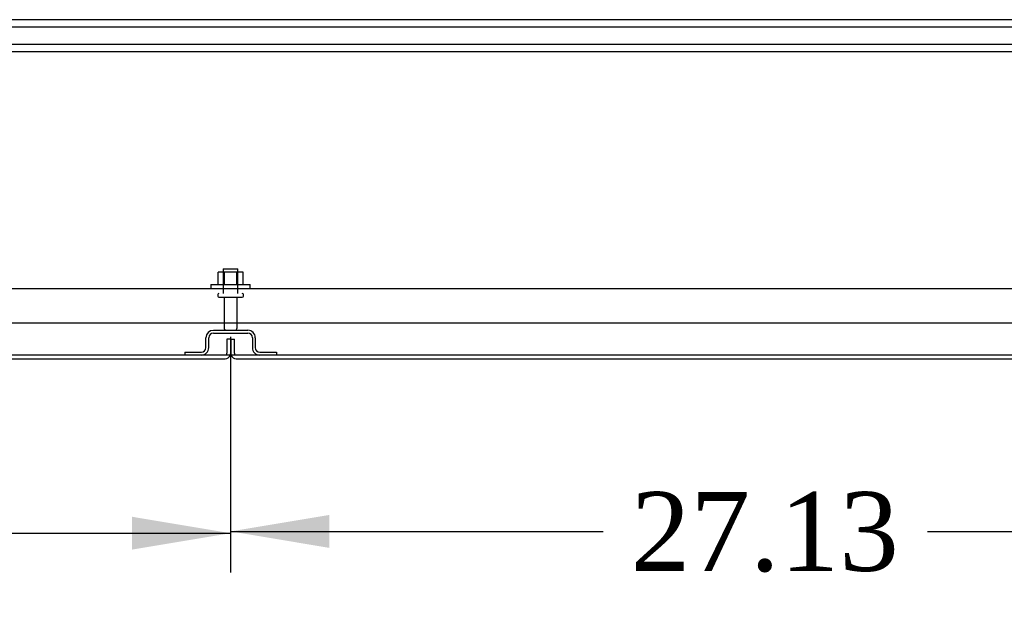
# Model space of a CAD drawing. Header units: inches. Extents: x 2 to 538, y -2 to 358.
# Tile 2 of 21: x 125 to 150, y 43 to 58. Entities that reach past the tile are written whole.
import ezdxf
from ezdxf.enums import TextEntityAlignment as Align
from ezdxf.lldxf.tags import DXFTag

# ---------------------------------------------------------------- set-up
doc = ezdxf.new("R2010")
doc.units = ezdxf.units.IN
doc.header["$MEASUREMENT"] = 0
for name, color, linetype in [('COM43134', 7, 'Continuous'), ('COM55605-1', 7, 'Continuous'), ('COM55738-23', 7, 'Continuous'), ('COM70113-2', 7, 'Continuous'), ('COM70218', 7, 'Continuous'), ('Default', 7, 'Continuous'), ('NTS166105', 7, 'Continuous'), ('STD26089', 7, 'Continuous'), ('WAF25059', 7, 'Continuous')]:
    doc.layers.add(name, color=color, linetype=linetype)
doc.styles.add('SEACAD_Times_New_Roman', font='times.ttf')
tags = doc.linetypes.add('HIDDEN2', pattern=[0.1875, 0.125, -0.0625]).pattern_tags.tags
tags[6:7] = [DXFTag(74, 4), DXFTag(75, 0), DXFTag(340, '0'), DXFTag(46, 0.0), DXFTag(50, 0.0), DXFTag(44, 0.0), DXFTag(45, 0.0)]
tags[4:5] = [DXFTag(74, 4), DXFTag(75, 0), DXFTag(340, '0'), DXFTag(46, 0.0), DXFTag(50, 0.0), DXFTag(44, 0.0), DXFTag(45, 0.0)]
doc.dimstyles.new('HAMMOND_(STH_-_540x360)', dxfattribs={"dimtxt": 2, "dimasz": 2.5, "dimexe": 1, "dimexo": 1, "dimgap": 0.5, "dimtad": 0, "dimtih": 1, "dimtoh": 1, "dimzin": 0, "dimdsep": 46, "dimtxsty": 'SEACAD_Times_New_Roman', "dimblk1": '_SE_FILLED', "dimblk2": '_SE_FILLED', "dimsah": 1, "dimcen": 1, "dimadec": 0, "dimazin": 0, "dimtfac": 0.8, "dimtofl": 0, "dimtmove": 0, "dimatfit": 3, "dimfxl": 1, "dimtolj": 1, "dimtzin": 0, "dimarcsym": 0})

# ---------------------------------------------------------------- blocks, each defined once
blk = doc.blocks.new('SE1')
at = {"layer": 'COM43134', "color": 7, "linetype": 'HIDDEN2'}
for p, q in [((103.031, 51.205), (158.661, 51.205)), ((102.971, 50.33), (158.721, 50.33))]:
    blk.add_line(p, q, dxfattribs=at)
at = {"layer": 'COM55605-1', "color": 7, "linetype": 'HIDDEN2'}
for p, q in [((130.753, 49.923), (130.753, 49.566)), ((130.848, 49.923), (130.753, 49.923)), ((130.848, 49.923), (130.848, 49.566)), ((130.848, 49.566), (130.848, 49.923)), ((130.848, 49.923), (130.943, 49.923)), ((130.943, 49.566), (130.943, 49.923))]:
    blk.add_line(p, q, dxfattribs=at)
at = {"layer": 'COM55605-1', "color": 7, "linetype": 'Continuous'}
for p, q in [((108.816, 49.423), (130.705, 49.423)), ((130.991, 49.423), (152.879, 49.423))]:
    blk.add_line(p, q, dxfattribs=at)
at = {"layer": 'COM55605-1', "color": 7, "linetype": 'HIDDEN2'}
for centre, radius, start, end in [((130.705, 49.566), 0.048, 270, 0), ((130.705, 49.566), 0.143, 340.3871, 0), ((130.991, 49.566), 0.143, 180, 199.6129), ((130.991, 49.566), 0.048, 180, 270)]:
    blk.add_arc(centre, radius, start, end, dxfattribs=at)
at = {"layer": 'COM55605-1', "color": 7, "linetype": 'Continuous'}
for centre, start, end in [((130.705, 49.566), 270, 340.3871), ((130.991, 49.566), 199.6129, 270)]:
    blk.add_arc(centre, 0.143, start, end, dxfattribs=at)
at = {"layer": 'COM55738-23', "color": 7, "linetype": 'HIDDEN2'}
for p, q in [((130.221, 49.705), (130.221, 49.955)), ((130.293, 49.705), (130.293, 49.955)), ((130.408, 50.143), (131.283, 50.143)), ((130.408, 50.071), (131.283, 50.071)), ((131.399, 49.955), (131.399, 49.705)), ((131.471, 49.955), (131.471, 49.705)), ((129.683, 49.59), (130.105, 49.59)), ((129.683, 49.59), (129.683, 49.518)), ((131.586, 49.59), (132.008, 49.59)), ((132.008, 49.59), (132.008, 49.518))]:
    blk.add_line(p, q, dxfattribs=at)
for centre, radius, start, end in [((130.408, 49.955), 0.187, 90, 180), ((130.408, 49.955), 0.115, 90, 180), ((131.283, 49.955), 0.188, 0, 90), ((131.283, 49.955), 0.116, 0, 90), ((130.105, 49.705), 0.188, 270, 0), ((130.105, 49.705), 0.116, 270, 0), ((131.586, 49.705), 0.188, 180, 270), ((131.586, 49.705), 0.115, 180, 270)]:
    blk.add_arc(centre, radius, start, end, dxfattribs=at)
at = {"layer": 'COM70113-2', "color": 7, "linetype": 'Continuous'}
blk.add_line((108.816, 49.518), (152.879, 49.518), dxfattribs=at)
at = {"layer": 'COM70218', "color": 7, "linetype": 'HIDDEN2'}
for p, q in [((156.597, 58.016), (105.097, 58.016)), ((156.597, 57.828), (105.097, 57.828)), ((156.597, 57.391), (105.097, 57.391)), ((156.597, 57.203), (105.097, 57.203))]:
    blk.add_line(p, q, dxfattribs=at)
at = {"layer": 'NTS166105', "color": 7, "linetype": 'HIDDEN2'}
for p, q in [((130.692, 51.621), (130.53, 51.621)), ((130.53, 51.301), (130.53, 51.621)), ((131.001, 51.621), (130.692, 51.621)), ((130.692, 51.301), (130.692, 51.621)), ((131.162, 51.621), (131.001, 51.621)), ((131.001, 51.301), (131.001, 51.621)), ((131.162, 51.301), (131.162, 51.621))]:
    blk.add_line(p, q, dxfattribs=at)
at = {"layer": 'STD26089', "color": 7, "linetype": 'HIDDEN2'}
for p, q in [((130.658, 51.705), (131.033, 51.705)), ((130.658, 51.705), (130.658, 51.08)), ((131.033, 51.08), (131.033, 51.705)), ((130.521, 51.05), (130.521, 51.01)), ((130.551, 50.98), (131.141, 50.98)), ((130.68, 50.98), (130.68, 50.203)), ((131.012, 50.203), (131.012, 50.98)), ((131.171, 51.01), (131.171, 51.05))]:
    blk.add_line(p, q, dxfattribs=at)
for centre, radius, start, end in [((130.551, 51.05), 0.03, 90, 180), ((130.551, 51.01), 0.03, 180, 270), ((131.141, 51.05), 0.03, 0, 90), ((131.141, 51.01), 0.03, 270, 0), ((130.74, 50.203), 0.06, 180, 270), ((130.952, 50.203), 0.06, 270, 0)]:
    blk.add_arc(centre, radius, start, end, dxfattribs=at)
at = {"layer": 'WAF25059', "color": 7, "linetype": 'HIDDEN2'}
for p, q in [((130.346, 51.301), (131.346, 51.301)), ((130.346, 51.301), (130.346, 51.205)), ((131.346, 51.205), (131.346, 51.301))]:
    blk.add_line(p, q, dxfattribs=at)
blk = doc.blocks.new('DMBLK3679')
at = {"layer": 'Default', "linetype": 'Continuous'}
for points in [[(106.22, 44.585), (106.22, 45.418), (103.72, 45.001)], [(128.346, 44.585), (130.846, 45.001), (128.346, 45.418)]]:
    blk.add_hatch(color=7, dxfattribs=at).paths.add_polyline_path(points)
at = {"layer": 'Default', "color": 7, "linetype": 'Continuous'}
for p, q in [((130.846, 49.98), (130.846, 44.001)), ((103.72, 49.071), (103.72, 44.001)), ((103.72, 45.001), (113.171, 45.001)), ((121.395, 45.001), (130.846, 45.001))]:
    blk.add_line(p, q, dxfattribs=at)
at = {"layer": 'Default', "color": 7, "linetype": 'Continuous', "style": 'SEACAD_Times_New_Roman'}
blk.add_text('27.13', height=2, dxfattribs=at).set_placement((113.871, 46.001), align=Align.TOP_LEFT)
blk = doc.blocks.new('_SE_FILLED')
at = {"color": 0}
blk.add_line((0, 0), (-1, 0), dxfattribs=at)
blk.add_solid([(0, 0), (-1, -0.1665), (-1, 0.1665), (0, 0)], dxfattribs=at)
blk = doc.blocks.new('DMBLK3680')
at = {"layer": 'Default', "linetype": 'Continuous'}
for points in [[(133.346, 44.63), (133.346, 45.463), (130.846, 45.047)], [(155.471, 44.63), (157.971, 45.047), (155.471, 45.463)]]:
    blk.add_hatch(color=7, dxfattribs=at).paths.add_polyline_path(points)
at = {"layer": 'Default', "color": 7, "linetype": 'Continuous'}
for p, q in [((130.846, 49.98), (130.846, 44.047)), ((157.971, 49.98), (157.971, 44.047)), ((130.846, 45.047), (140.296, 45.047)), ((148.521, 45.047), (157.971, 45.047))]:
    blk.add_line(p, q, dxfattribs=at)
at = {"layer": 'Default', "color": 7, "linetype": 'Continuous', "style": 'SEACAD_Times_New_Roman'}
blk.add_text('27.13', height=2, dxfattribs=at).set_placement((140.996, 46.047), align=Align.TOP_LEFT)

msp = doc.modelspace()

# ---------------------------------------------------------------- block references
at = {"layer": 'Default'}
msp.add_blockref('SE1', (0, 0), dxfattribs=at)

# ---------------------------------------------------------------- dimensions: what is measured, and where the dimension line sits
at = {"layer": 'Default', "color": 7, "linetype": 'Continuous'}
dim = msp.add_linear_dim(base=(130.846, 45.001), p1=(103.72, 50.071), p2=(130.846, 50.98), text='\\A1;<>', dimstyle='HAMMOND_(STH_-_540x360)', dxfattribs=at)
dim.commit()
dim.dimension.update_dxf_attribs({"geometry": 'DMBLK3679', "text_midpoint": (117.283, 45.001), "dimtype": 160})
dim = msp.add_linear_dim(base=(130.8457, 45.0467), p1=(130.8457, 50.9798), p2=(157.971, 50.9798), angle=0, text='\\A1;<>', dimstyle='HAMMOND_(STH_-_540x360)', dxfattribs=at)
dim.commit()
dim.dimension.update_dxf_attribs({"geometry": 'DMBLK3680', "text_midpoint": (144.4084, 45.0467), "dimtype": 161})

doc.saveas('drawing.dxf')
